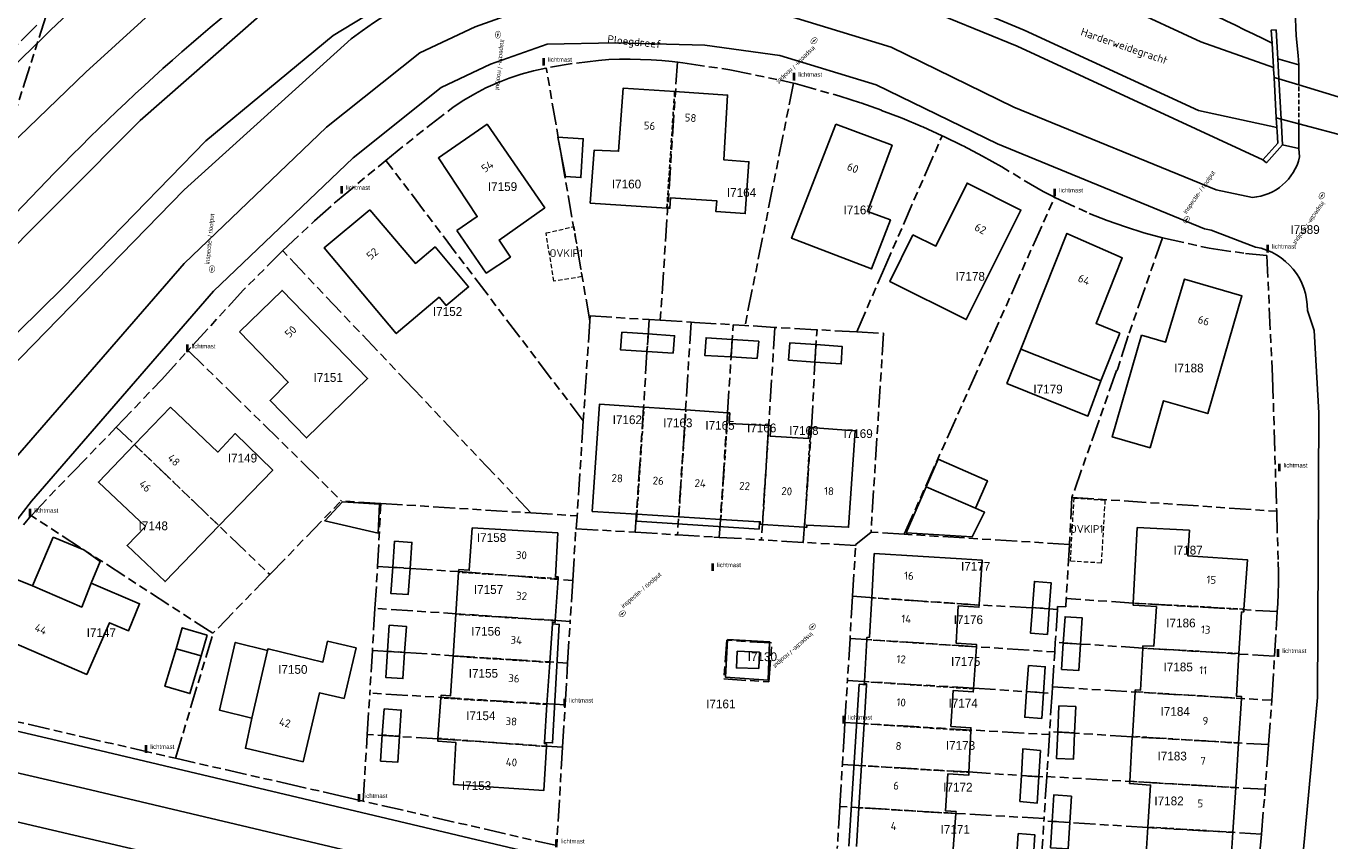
# Model space of a CAD drawing. Extents: x 168491 to 169507, y 481494 to 482503.
# Tile 40 of 108: x 168619 to 168768, y 482133 to 482226. Entities that reach past the tile are written whole.
import ezdxf
from ezdxf.enums import TextEntityAlignment as Align

# ---------------------------------------------------------------- set-up
doc = ezdxf.new("R2010")
doc.units = 0
doc.header["$LTSCALE"] = 0.5
doc.linetypes.add('KAD', pattern=[12, 5, -1, 2, -1, 2, -1])
doc.linetypes.add('STIPPELFIJN', pattern=[1.5, 1, -0.5])
doc.layers.get('0').update_dxf_attribs({"linetype": 'CONTINUOUS'})
for name, color, linetype in [('G01', 3, 'KAD'), ('G_GBIP1', 7, 'CONTINUOUS'), ('G_OBDP1', 7, 'CONTINUOUS'), ('G_OBW', 7, 'CONTINUOUS'), ('G_OWT', 7, 'CONTINUOUS'), ('G_PNDMV', 1, 'CONTINUOUS'), ('G_PSHD', 1, 'CONTINUOUS'), ('G_WGD', 2, 'CONTINUOUS'), ('G_WTD', 4, 'CONTINUOUS'), ('LSHD', 7, 'CONTINUOUS'), ('NAR', 7, 'CONTINUOUS'), ('ORL', 7, 'CONTINUOUS'), ('OVKIP1', 7, 'CONTINUOUS'), ('PPAL', 7, 'CONTINUOUS'), ('PPUT', 7, 'CONTINUOUS'), ('Z01', 2, 'CONTINUOUS')]:
    doc.layers.add(name, color=color, linetype=linetype)
doc.layers.add('OBWVM', color=7, linetype='CONTINUOUS', lineweight=70)
doc.styles.add('ISO', font='isocpeur.ttf', dxfattribs={"height": 1})

# ---------------------------------------------------------------- blocks, each defined once
blk = doc.blocks.new('PAAL')
at = {"linetype": 'ByBlock', "lineweight": -2}
h = blk.add_hatch(color=0, dxfattribs=at)
h.dxf.hatch_style = 1
h.paths.add_polyline_path([(0.15, 0.8), (-0.15, 0.8), (-0.15, -0.1), (0, -0.1, -0.414214), (-0.1, 0, -1), (0.1, 0, -0.414214), (0, -0.1), (0.15, -0.1)])
at = {"linetype": 'ByBlock', "lineweight": -2, "true_color": 0x681648}
h = blk.add_hatch(color=219, dxfattribs=at)
h.dxf.hatch_style = 1
h.paths.add_polyline_path([(-0.1, 0, 1), (0.1, 0, 1)])
at = {"color": 0, "linetype": 'ByBlock', "lineweight": -2}
blk.add_attdef('PAAL', (0.5, 0.35), '', height=0.5, dxfattribs=at)
blk = doc.blocks.new('put')
at = {"linetype": 'ByBlock', "lineweight": -2}
h = blk.add_hatch(color=0, dxfattribs=at)
h.dxf.hatch_style = 1
edge = h.paths.add_edge_path()
edge.add_spline(control_points=[(0.44, 0), (0.44, 0.04), (0.43, 0.09), (0.36, 0.2), (0.28, 0.26), (0.09, 0.32), (-0.02, 0.33), (-0.22, 0.29), (-0.31, 0.24), (-0.42, 0.12), (-0.44, 0.06), (-0.44, -0.06), (-0.42, -0.12), (-0.33, -0.22), (-0.28, -0.26), (-0.1, -0.33), (0.04, -0.33), (0.27, -0.27), (0.37, -0.2), (0.43, -0.08), (0.44, -0.04), (0.44, 0)], knot_values=[0, 0, 0, 0, 0.380029, 0.380029, 1.118666, 1.118666, 1.857303, 1.857303, 2.59594, 2.59594, 3.13294, 3.13294, 3.66994, 3.66994, 4.20694, 4.20694, 5.079565, 5.079565, 5.952189, 5.952189, 6.283185, 6.283185, 6.283185, 6.283185], degree=3, periodic=0)
edge = h.paths.add_edge_path(flags=16)
edge.add_ellipse((0, 0), major_axis=(0.392, 0), ratio=0.689655, start_angle=0, end_angle=360)
h = blk.add_hatch(color=0, dxfattribs=at)
h.dxf.hatch_style = 1
h.paths.add_polyline_path([(-0.1, 0, -0.096396), (-0.09, 0.04), (-0.25, 0.04, 1), (-0.25, -0.04), (-0.09, -0.04, -0.096396)])
at = {"linetype": 'ByBlock', "lineweight": -2, "true_color": 0x681648}
h = blk.add_hatch(color=219, dxfattribs=at)
h.dxf.hatch_style = 1
h.paths.add_polyline_path([(0.1, 0, 1), (-0.1, 0, 1)])
at = {"linetype": 'ByBlock', "lineweight": -2}
h = blk.add_hatch(color=0, dxfattribs=at)
h.dxf.hatch_style = 1
h.paths.add_polyline_path([(0.25, 0.04), (0.09, 0.04, -0.096396), (0.1, 0, -0.096396), (0.09, -0.04), (0.25, -0.04, 1)])
at = {"color": 0, "linetype": 'ByBlock', "lineweight": -2}
blk.add_attdef('PUT', (0.5, 0.35), '', height=0.5, dxfattribs=at)

msp = doc.modelspace()

# ---------------------------------------------------------------- linework, layer by layer
at = {"layer": 'G01'}
for p, q in [((168620.238, 482225.7), (168617.253, 482222.735)), ((168693.39, 482221.485), (168691.433, 482192.038)), ((168706.648, 482219.091), (168701.105, 482191.439)), ((168682.642, 482180.547), (168660.107, 482210.282)), ((168719.294, 482167.612), (168736.449, 482206.068)), ((168683.382, 482191.986), (168682.642, 482180.547)), ((168691.433, 482192.038), (168694.948, 482191.823)), ((168694.948, 482191.823), (168693.402, 482167.546)), ((168699.758, 482191.523), (168701.105, 482191.439)), ((168704.518, 482191.227), (168701.105, 482191.439)), ((168704.518, 482191.227), (168702.978, 482166.971)), ((168713.857, 482190.7), (168709.328, 482190.956)), ((168629.326, 482179.836), (168646.851, 482163.006)), ((168682.642, 482180.547), (168681.941, 482169.715)), ((168646.851, 482163.006), (168655.014, 482171.438)), ((168659.154, 482163.937), (168659.518, 482171.128)), ((168659.518, 482171.128), (168676.648, 482170.048)), ((168738.427, 482171.821), (168738.155, 482166.456)), ((168738.427, 482171.821), (168761.808, 482170.234)), ((168640.365, 482156.305), (168619.601, 482169.734)), ((168681.846, 482168.244), (168688.569, 482167.838)), ((168719.294, 482167.612), (168715.494, 482167.859)), ((168738.155, 482166.456), (168719.294, 482167.612)), ((168738.155, 482166.456), (168737.788, 482160.282)), ((168646.851, 482163.006), (168640.365, 482156.305)), ((168681.431, 482162.342), (168681.146, 482157.668)), ((168658.861, 482159.155), (168658.567, 482154.362)), ((168681.146, 482157.668), (168658.861, 482159.155)), ((168736.774, 482159.03), (168736.534, 482155.275)), ((168680.856, 482152.911), (168681.146, 482157.668)), ((168636.094, 482142.038), (168640.365, 482156.305)), ((168713.095, 482155.721), (168736.464, 482154.184)), ((168658.567, 482154.362), (168658.267, 482149.491)), ((168736.208, 482150.178), (168736.464, 482154.184)), ((168736.208, 482150.178), (168761.241, 482148.656)), ((168657.977, 482144.767), (168658.267, 482149.491)), ((168680.567, 482148.124), (168658.267, 482149.491)), ((168736.162, 482149.456), (168735.883, 482145.092)), ((168760.869, 482143.597), (168761.241, 482148.656)), ((168680.277, 482143.299), (168680.567, 482148.124)), ((168712.513, 482146.122), (168735.861, 482144.737)), ((168657.51, 482137.158), (168657.977, 482144.767)), ((168735.861, 482144.737), (168735.883, 482145.092)), ((168680.277, 482143.299), (168679.603, 482132.071)), ((168735.552, 482139.898), (168735.247, 482135.157)), ((168735.556, 482139.957), (168735.552, 482139.898)), ((168760.494, 482138.498), (168735.556, 482139.957)), ((168679.603, 482132.071), (168657.51, 482137.158)), ((168735.247, 482135.157), (168711.932, 482136.539)), ((168734.938, 482130.331), (168735.231, 482134.899))]:
    msp.add_line(p, q, dxfattribs=at)
for points in [[(168621.283, 482226.705), (168617.08, 482213.556), (168612.33, 482197.779), (168604.778, 482173.128), (168599.008, 482154.282), (168598.991, 482154.228), (168592.906, 482142.437)], [(168693.39, 482221.485), (168692.796, 482221.56), (168691.595, 482221.678), (168690.391, 482221.764), (168689.185, 482221.817), (168687.978, 482221.837), (168686.771, 482221.825), (168685.565, 482221.78), (168684.361, 482221.702), (168681.375, 482221.324), (168678.418, 482220.836)], [(168693.39, 482221.485), (168693.428, 482221.48), (168693.993, 482221.409), (168699.369, 482220.623), (168705.162, 482219.443), (168706.648, 482219.091)], [(168660.107, 482210.282), (168664.773, 482214.05), (168667.801, 482216.343), (168669.004, 482217.145), (168670.249, 482217.882), (168671.53, 482218.552), (168672.846, 482219.152), (168674.192, 482219.681), (168675.564, 482220.138), (168676.959, 482220.52), (168678.372, 482220.828), (168678.418, 482220.836)], [(168683.382, 482191.986), (168680.542, 482208.446), (168678.418, 482220.836)], [(168706.648, 482219.091), (168706.832, 482219.047), (168711.919, 482217.619), (168714.325, 482216.842), (168716.708, 482215.996), (168719.065, 482215.084), (168721.396, 482214.105), (168723.616, 482213.097)], [(168713.857, 482190.7), (168716.796, 482197.483), (168723.616, 482213.097)], [(168736.449, 482206.068), (168735.146, 482206.73), (168730.415, 482209.54), (168728.21, 482210.777), (168725.97, 482211.95), (168723.699, 482213.06), (168723.616, 482213.097)], [(168648.31, 482199.966), (168651.97, 482203.395), (168654.589, 482205.722), (168659.642, 482209.907), (168660.107, 482210.282)], [(168736.449, 482206.068), (168736.496, 482206.048), (168740.384, 482204.238), (168742.445, 482203.435), (168744.53, 482202.7), (168746.639, 482202.033), (168748.768, 482201.435)], [(168748.768, 482201.435), (168744.851, 482190.242), (168743.636, 482186.415), (168743.575, 482186.275), (168743.532, 482186.286), (168738.427, 482171.821)], [(168748.768, 482201.435), (168754.114, 482200.266), (168758.259, 482199.656), (168760.686, 482199.431), (168761.335, 482185.572), (168761.808, 482170.234)], [(168648.31, 482199.966), (168643.815, 482195.464), (168637.82, 482188.922), (168637.528, 482188.602)], [(168676.648, 482170.048), (168663.269, 482184.199), (168648.321, 482199.954), (168648.31, 482199.966)], [(168683.382, 482191.986), (168683.417, 482192.529), (168690.155, 482192.116)], [(168690.155, 482192.116), (168689.914, 482188.421), (168689.527, 482182.107), (168688.569, 482167.838)], [(168691.433, 482192.038), (168691.404, 482192.04), (168690.155, 482192.116)], [(168694.948, 482191.823), (168694.962, 482191.822), (168695.332, 482191.799), (168699.758, 482191.523)], [(168698.164, 482167.259), (168699.1, 482181.482), (168699.523, 482187.823), (168699.758, 482191.523)], [(168709.328, 482190.956), (168709.245, 482190.961), (168709.243, 482190.932), (168704.529, 482191.226), (168704.518, 482191.227)], [(168707.754, 482166.686), (168708.707, 482179.802), (168709.086, 482187.233), (168709.328, 482190.956)], [(168713.857, 482190.7), (168716.934, 482190.552), (168715.494, 482167.859)], [(168629.326, 482179.836), (168634.508, 482185.288), (168637.528, 482188.602)], [(168637.528, 482188.602), (168650.669, 482175.725), (168655.014, 482171.438)], [(168619.601, 482169.734), (168619.632, 482169.771), (168624.237, 482174.592), (168628.431, 482178.895), (168629.326, 482179.836)], [(168659.518, 482171.128), (168655.043, 482171.41), (168655.014, 482171.438)], [(168619.601, 482169.734), (168618.734, 482168.674)], [(168676.648, 482170.048), (168681.92, 482169.716), (168681.941, 482169.715)], [(168681.846, 482168.244), (168681.937, 482169.654), (168681.941, 482169.715)], [(168761.808, 482170.234), (168761.977, 482164.469), (168762.011, 482163.268), (168762.013, 482162.066), (168761.984, 482160.865), (168761.924, 482159.665), (168761.872, 482158.778)], [(168681.431, 482162.342), (168681.791, 482168.247), (168681.846, 482168.244)], [(168688.569, 482167.838), (168688.609, 482167.836), (168693.402, 482167.546)], [(168693.402, 482167.546), (168697.548, 482167.296), (168698.164, 482167.259)], [(168713.739, 482166.327), (168713.745, 482166.428), (168715.494, 482167.859)], [(168698.164, 482167.259), (168698.192, 482167.257), (168702.978, 482166.971)], [(168707.754, 482166.686), (168702.991, 482166.97), (168702.978, 482166.971)], [(168713.739, 482166.327), (168707.779, 482166.684), (168707.754, 482166.686)], [(168713.387, 482160.536), (168713.388, 482160.547), (168713.739, 482166.327)], [(168658.861, 482159.155), (168659.15, 482163.864), (168659.154, 482163.937)], [(168659.154, 482163.937), (168662.913, 482163.698), (168668.403, 482163.349), (168681.431, 482162.342)], [(168713.387, 482160.536), (168713.097, 482155.749), (168713.095, 482155.721)], [(168736.774, 482159.03), (168733.821, 482159.229), (168727.838, 482159.531), (168713.387, 482160.536)], [(168737.788, 482160.282), (168737.73, 482159.31), (168736.795, 482159.366), (168736.774, 482159.03)], [(168761.872, 482158.778), (168745.425, 482159.754), (168737.788, 482160.282)], [(168761.562, 482153.685), (168761.752, 482156.713), (168761.871, 482158.76), (168761.872, 482158.778)], [(168713.095, 482155.721), (168712.807, 482150.957), (168712.805, 482150.921)], [(168658.567, 482154.362), (168662.305, 482154.127), (168667.783, 482153.738), (168680.856, 482152.911)], [(168736.534, 482155.275), (168736.469, 482154.26), (168736.464, 482154.184)], [(168761.562, 482153.685), (168746.531, 482154.624), (168739.461, 482155.08), (168736.534, 482155.275)], [(168680.567, 482148.124), (168680.807, 482152.113), (168680.856, 482152.911)], [(168761.241, 482148.656), (168761.282, 482149.222), (168761.562, 482153.685)], [(168712.513, 482146.122), (168712.514, 482146.142), (168712.805, 482150.921)], [(168712.805, 482150.921), (168727.222, 482150.04), (168733.217, 482149.649), (168736.162, 482149.456)], [(168736.162, 482149.456), (168736.206, 482150.142), (168736.208, 482150.178)], [(168613.41, 482147.27), (168636.094, 482142.038)], [(168712.513, 482146.122), (168712.46, 482145.245), (168712.224, 482141.35), (168712.223, 482141.331)], [(168680.277, 482143.299), (168666.041, 482144.266), (168661.691, 482144.53), (168657.977, 482144.767)], [(168735.861, 482144.737), (168735.86, 482144.724), (168735.588, 482140.466), (168735.556, 482139.957)], [(168760.869, 482143.597), (168745.292, 482144.496), (168738.819, 482144.908), (168735.883, 482145.092)], [(168760.869, 482143.597), (168760.867, 482143.575), (168760.494, 482138.498)], [(168657.51, 482137.158), (168655.396, 482137.645), (168650.049, 482138.864), (168636.094, 482142.038)], [(168711.932, 482136.539), (168711.933, 482136.56), (168712.223, 482141.331)], [(168712.223, 482141.331), (168726.626, 482140.476), (168732.621, 482140.071), (168735.552, 482139.898)], [(168760.06, 482133.399), (168760.438, 482137.737), (168760.493, 482138.487), (168760.494, 482138.498)], [(168711.932, 482136.539), (168711.644, 482131.797), (168711.642, 482131.757)], [(168735.247, 482135.157), (168735.246, 482135.145), (168735.231, 482134.899)], [(168760.06, 482133.399), (168747.103, 482134.138), (168738.184, 482134.71), (168735.231, 482134.899)], [(168760.06, 482133.399), (168759.737, 482129.692), (168759.605, 482128.308), (168759.602, 482128.275)]]:
    msp.add_lwpolyline(points, dxfattribs=at)
msp.add_lwpolyline([(168699.017, 482155.505), (168698.688, 482151.104), (168703.831, 482150.76), (168704.144, 482155.204)], close=True, dxfattribs=at)
at = {"layer": 'G_GBIP1', "linetype": 'Continuous', "lineweight": 25, "transparency": 33554687}
for points in [[(168732.601, 482188.731), (168731.002, 482184.827), (168740.254, 482181.097), (168741.735, 482185.119)], [(168721.807, 482173.023), (168723.176, 482176.166), (168728.789, 482173.722), (168727.42, 482170.578)], [(168688.707, 482169.108), (168688.757, 482169.902)], [(168688.707, 482169.108), (168702.707, 482168.199)], [(168702.707, 482168.199), (168702.759, 482169.043)], [(168622.118, 482167.279), (168619.741, 482161.706)], [(168622.118, 482167.279), (168625.623, 482165.826), (168627.473, 482164.496), (168626.449, 482162.038)], [(168679.11, 482157.39), (168679.904, 482157.328), (168679.14, 482143.793), (168678.197, 482143.86)], [(168636.159, 482154.548), (168634.874, 482150.259), (168637.729, 482149.42), (168639.014, 482153.728)], [(168646.606, 482154.342), (168642.908, 482155.257), (168641.116, 482147.519), (168644.808, 482146.612)], [(168714.157, 482150.494), (168712.974, 482132.018)], [(168714.157, 482150.494), (168714.984, 482150.443)]]:
    msp.add_lwpolyline(points, dxfattribs=at)
at = {"layer": 'G_OBDP1', "linetype": 'Continuous', "lineweight": 25, "transparency": 33554687}
for points in [[(168761.503, 482219.762), (168761.765, 482215.128)], [(168764.34, 482218.895), (168762.055, 482219.593)], [(168769.709, 482217.254), (168764.34, 482218.895)], [(168762.319, 482214.982), (168764.335, 482214.45)], [(168764.335, 482214.45), (168770.102, 482212.93)]]:
    msp.add_lwpolyline(points, dxfattribs=at)
at = {"layer": 'G_OBW', "linetype": 'Continuous', "lineweight": 25, "transparency": 33554687}
msp.add_lwpolyline([(168702.672, 482152.273), (168700.121, 482152.354), (168700.217, 482154.265), (168702.769, 482154.153), (168702.672, 482152.273)], dxfattribs=at)
at = {"layer": 'G_OWT', "linetype": 'Continuous', "lineweight": 25, "transparency": 33554687}
for points in [[(168657.088, 482238.517, 0.04873697), (168622.286, 482208.851)], [(168727.163, 482238.232, -0.02714248), (168761.28, 482223.68)]]:
    msp.add_lwpolyline(points, format="xyb", dxfattribs=at)
msp.add_lwpolyline([(168622.286, 482208.851), (168614.18, 482200.459), (168610.402, 482196.731)], dxfattribs=at)
at = {"layer": 'G_PNDMV', "linetype": 'Continuous', "lineweight": 25, "transparency": 33554687}
for points in [[(168683.412, 482205.405), (168683.873, 482211.447), (168686.67, 482211.334), (168687.211, 482218.539), (168693.077, 482218.148)], [(168693.077, 482218.148), (168699.125, 482217.745), (168698.672, 482210.364), (168701.561, 482210.133), (168701.133, 482204.208), (168697.787, 482204.449), (168697.897, 482205.66), (168692.605, 482206.019), (168692.525, 482204.814), (168692.19, 482204.836)], [(168668.197, 482202.272), (168670.534, 482203.865), (168666.102, 482210.564), (168671.661, 482214.401), (168678.248, 482204.883), (168673.036, 482201.186), (168674.318, 482199.239), (168671.564, 482197.416), (168668.197, 482202.272)], [(168711.472, 482214.43), (168717.894, 482212.018), (168715.085, 482204.449), (168717.7, 482203.485), (168715.542, 482197.901), (168706.415, 482201.394), (168711.472, 482214.43)], [(168679.732, 482212.938), (168682.64, 482212.747), (168682.37, 482208.316), (168680.612, 482208.426), (168679.732, 482212.938)], [(168720.281, 482201.798), (168722.909, 482200.505), (168726.458, 482207.699), (168732.602, 482204.612), (168726.364, 482192.105), (168717.649, 482196.451), (168720.281, 482201.798)], [(168692.19, 482204.836), (168683.412, 482205.405)], [(168658.286, 482204.632), (168663.47, 482198.53), (168665.728, 482200.403), (168669.551, 482195.837), (168666.98, 482193.729), (168666.171, 482194.666), (168661.292, 482190.523), (168653.066, 482200.307), (168658.286, 482204.632)], [(168743.883, 482190.57), (168741.183, 482191.666), (168744.177, 482199.171), (168737.858, 482201.94), (168732.601, 482188.731)], [(168746.379, 482190.339), (168749.119, 482189.547), (168751.296, 482196.737), (168757.844, 482194.83), (168753.942, 482181.376), (168748.881, 482182.847), (168747.362, 482177.477), (168743.034, 482178.725), (168746.379, 482190.339)], [(168643.383, 482190.727), (168648.961, 482184.953), (168646.881, 482182.872), (168651.024, 482178.598), (168658.022, 482185.384), (168648.246, 482195.439), (168643.383, 482190.727)], [(168690.06, 482190.473), (168687.053, 482190.675), (168686.891, 482188.657), (168689.891, 482188.477)], [(168692.891, 482188.297), (168693.067, 482190.271), (168690.06, 482190.473)], [(168699.636, 482189.848), (168696.664, 482190.048), (168696.502, 482188.03), (168699.502, 482187.85)], [(168741.735, 482185.119), (168743.883, 482190.57)], [(168689.891, 482188.477), (168692.891, 482188.297)], [(168702.502, 482187.67), (168702.678, 482189.644), (168699.636, 482189.848)], [(168706.084, 482187.484), (168706.24, 482189.46), (168709.212, 482189.26)], [(168709.212, 482189.26), (168712.184, 482189.059), (168712.098, 482187.044), (168709.091, 482187.264)], [(168732.601, 482188.731), (168741.735, 482185.119)], [(168699.502, 482187.85), (168702.502, 482187.67)], [(168709.091, 482187.264), (168706.084, 482187.484)], [(168689.573, 482182.118), (168684.485, 482182.458), (168683.667, 482170.214), (168688.757, 482169.902)], [(168631.396, 482177.848), (168635.515, 482182.121)], [(168635.515, 482182.121), (168640.932, 482176.997), (168642.906, 482179.099), (168647.192, 482174.945), (168641.047, 482168.578)], [(168694.362, 482181.799), (168689.573, 482182.118)], [(168699.151, 482181.479), (168694.362, 482181.799)], [(168703.815, 482180.017), (168699.304, 482180.254), (168699.359, 482181.465), (168699.151, 482181.479)], [(168708.435, 482179.824), (168708.337, 482178.533), (168703.991, 482178.802), (168704.066, 482180.003), (168703.815, 482180.017)], [(168707.902, 482168.408), (168708.156, 482168.391), (168708.155, 482168.666), (168712.922, 482168.411), (168713.701, 482179.401), (168708.602, 482179.811)], [(168708.602, 482179.811), (168708.435, 482179.824)], [(168641.047, 482168.578), (168634.903, 482162.212), (168630.564, 482166.332), (168632.654, 482168.485), (168627.277, 482173.575), (168631.396, 482177.848)], [(168719.52, 482167.771), (168721.807, 482173.023)], [(168727.42, 482170.578), (168721.807, 482173.023)], [(168659.218, 482167.752), (168653.12, 482169.152), (168655.152, 482171.293), (168659.377, 482171.055), (168659.218, 482167.752)], [(168727.42, 482170.578), (168728.467, 482170.123), (168727.025, 482167.305), (168719.52, 482167.771)], [(168688.757, 482169.902), (168693.548, 482169.608)], [(168693.548, 482169.608), (168698.339, 482169.314)], [(168698.339, 482169.314), (168702.759, 482169.043)], [(168702.759, 482169.043), (168702.85, 482169.037), (168702.831, 482168.757), (168703.113, 482168.738)], [(168668.419, 482163.598), (168669.63, 482163.503), (168669.944, 482168.341)], [(168669.944, 482168.341), (168679.731, 482167.773), (168679.48, 482162.77), (168679.787, 482162.744), (168679.773, 482162.544)], [(168703.113, 482168.738), (168707.902, 482168.408)], [(168758.072, 482159.07), (168758.478, 482164.673), (168751.661, 482165.163), (168751.843, 482168.071), (168745.887, 482168.372), (168745.424, 482159.749)], [(168660.887, 482163.85), (168661.089, 482166.822), (168663.082, 482166.68), (168662.87, 482163.716)], [(168715.856, 482165.396), (168715.569, 482160.352)], [(168727.836, 482159.529), (168727.843, 482159.631), (168728.181, 482164.672), (168725.828, 482164.808), (168715.856, 482165.396)], [(168662.87, 482163.716), (168662.657, 482160.745), (168660.683, 482160.844), (168660.887, 482163.85)], [(168668.089, 482158.485), (168668.398, 482163.278)], [(168668.398, 482163.278), (168668.419, 482163.598)], [(168617.968, 482162.462), (168615.3, 482156.205), (168625.959, 482151.614), (168628.542, 482157.507), (168630.733, 482156.59), (168631.987, 482159.677), (168626.449, 482162.038)], [(168619.741, 482161.706), (168617.968, 482162.462)], [(168626.449, 482162.038), (168625.373, 482159.304), (168619.741, 482161.706)], [(168679.773, 482162.544), (168679.431, 482157.753)], [(168733.926, 482159.258), (168734.144, 482162.22), (168736.046, 482162.076), (168735.85, 482159.116)], [(168715.569, 482160.352), (168715.314, 482155.864), (168715.019, 482155.845), (168715.005, 482155.586)], [(168727.518, 482154.753), (168727.524, 482155.033), (168725.2, 482155.184), (168725.448, 482159.435), (168727.821, 482159.282), (168727.836, 482159.529)], [(168735.653, 482156.156), (168733.709, 482156.309), (168733.926, 482159.258)], [(168735.85, 482159.116), (168735.653, 482156.156)], [(168745.424, 482159.749), (168745.412, 482159.522), (168748.082, 482159.351), (168747.764, 482154.838), (168746.545, 482154.874), (168746.53, 482154.614)], [(168757.501, 482153.996), (168757.785, 482158.734), (168758.049, 482158.755), (168758.072, 482159.07)], [(168660.281, 482154.249), (168660.486, 482157.234), (168662.44, 482157.099), (168662.246, 482154.116)], [(168667.78, 482153.693), (168668.089, 482158.485)], [(168679.11, 482157.39), (168678.812, 482152.982)], [(168679.416, 482157.533), (168679.121, 482157.56), (168679.11, 482157.39)], [(168679.431, 482157.753), (168679.416, 482157.533)], [(168739.415, 482155.062), (168739.616, 482158.067), (168737.647, 482158.199), (168737.446, 482155.194)], [(168639.694, 482156.085), (168636.846, 482156.941), (168636.159, 482154.548)], [(168639.014, 482153.728), (168639.694, 482156.085)], [(168636.159, 482154.548), (168639.014, 482153.728)], [(168644.808, 482146.612), (168646.606, 482154.342)], [(168650.673, 482141.637), (168652.507, 482149.499), (168655.327, 482148.865), (168656.705, 482154.629), (168653.447, 482155.401), (168652.914, 482153.014), (168646.645, 482154.546), (168646.606, 482154.342)], [(168662.246, 482154.116), (168662.051, 482151.132), (168660.079, 482151.266), (168660.281, 482154.249)], [(168715.005, 482155.586), (168714.737, 482150.792)], [(168727.199, 482149.962), (168727.518, 482154.753)], [(168737.446, 482155.194), (168737.245, 482152.188), (168739.214, 482152.059), (168739.415, 482155.062)], [(168746.53, 482154.614), (168746.259, 482149.804), (168745.665, 482149.854)], [(168666.391, 482148.929), (168666.414, 482149.242), (168667.489, 482149.173), (168667.78, 482153.693)], [(168678.812, 482152.982), (168678.489, 482148.192)], [(168757.777, 482148.869), (168757.791, 482149.096), (168757.21, 482149.149), (168757.501, 482153.996)], [(168733.261, 482149.673), (168733.478, 482152.628), (168735.38, 482152.484), (168735.184, 482149.524)], [(168714.984, 482150.443), (168714.707, 482145.987)], [(168714.737, 482150.792), (168714.724, 482150.55), (168714.99, 482150.533), (168714.984, 482150.443)], [(168726.88, 482145.176), (168726.881, 482145.187), (168726.895, 482145.519), (168724.614, 482145.684), (168724.875, 482149.796), (168727.166, 482149.624), (168727.199, 482149.962)], [(168734.987, 482146.564), (168733.043, 482146.717), (168733.261, 482149.673)], [(168745.665, 482149.854), (168745.651, 482149.632)], [(168666.045, 482144.316), (168666.391, 482148.929)], [(168678.489, 482148.192), (168678.197, 482143.86)], [(168735.184, 482149.524), (168734.987, 482146.564)], [(168745.651, 482149.632), (168745.331, 482144.541)], [(168757.452, 482143.779), (168757.777, 482148.869)], [(168659.697, 482144.703), (168659.9, 482147.692)], [(168659.9, 482147.692), (168661.863, 482147.548), (168661.665, 482144.566)], [(168736.947, 482148.043), (168736.814, 482145.029)], [(168736.947, 482148.043), (168738.87, 482147.958)], [(168738.737, 482144.944), (168738.87, 482147.958)], [(168644.808, 482146.612), (168644.061, 482143.178), (168650.673, 482141.637)], [(168714.707, 482145.987), (168714.409, 482141.203)], [(168661.665, 482144.566), (168661.467, 482141.584), (168659.495, 482141.714), (168659.697, 482144.7)], [(168659.697, 482144.7), (168659.697, 482144.703)], [(168678.431, 482143.387), (168678.148, 482138.372), (168667.816, 482139.057), (168668.077, 482143.853), (168666.022, 482144.007), (168666.045, 482144.316)], [(168678.197, 482143.86), (168678.187, 482143.711), (168678.448, 482143.679)], [(168726.667, 482140.433), (168726.88, 482145.176)], [(168736.814, 482145.029), (168736.681, 482142.015), (168738.604, 482141.924), (168738.737, 482144.944)], [(168745.328, 482144.494), (168745.026, 482139.409)], [(168745.331, 482144.541), (168745.328, 482144.494)], [(168757.128, 482138.69), (168757.452, 482143.779)], [(168678.448, 482143.679), (168678.431, 482143.387)], [(168734.65, 482139.923), (168734.832, 482142.921), (168732.826, 482143.101), (168732.839, 482143.007), (168732.66, 482140.066)], [(168714.409, 482141.203), (168714.11, 482136.401)], [(168725.188, 482135.725), (168725.207, 482135.966), (168723.996, 482136.05), (168724.28, 482140.266), (168726.648, 482140.114), (168726.667, 482140.433)], [(168732.66, 482140.066), (168732.481, 482137.126)], [(168732.481, 482137.126), (168734.468, 482136.925), (168734.65, 482139.923)], [(168745.026, 482139.409), (168745.012, 482139.173), (168747.419, 482138.978), (168747.106, 482134.19)], [(168736.177, 482134.842), (168736.362, 482137.854), (168738.364, 482137.716), (168738.18, 482134.719)], [(168756.804, 482133.6), (168757.128, 482138.69)], [(168714.11, 482136.401), (168713.834, 482131.964)], [(168725.129, 482130.885), (168725.147, 482131.177), (168724.826, 482131.203), (168725.188, 482135.725)], [(168738.18, 482134.719), (168737.995, 482131.708), (168735.992, 482131.831), (168736.177, 482134.842)], [(168732.092, 482130.49), (168732.309, 482133.446), (168734.211, 482133.302), (168734.014, 482130.342)], [(168747.106, 482134.19), (168746.786, 482129.325), (168745.272, 482129.419)], [(168756.832, 482128.489), (168756.845, 482128.694), (168756.494, 482128.735), (168756.804, 482133.6)]]:
    msp.add_lwpolyline(points, dxfattribs=at)
at = {"layer": 'G_PNDMV', "linetype": 'STIPPELFIJN', "lineweight": -3, "transparency": 33554687}
for points in [[(168692.19, 482204.836), (168693.077, 482218.148)], [(168690.06, 482190.473), (168689.891, 482188.477)], [(168699.502, 482187.85), (168699.636, 482189.848)], [(168709.091, 482187.264), (168709.212, 482189.26)], [(168688.757, 482169.902), (168689.573, 482182.118)], [(168693.548, 482169.608), (168694.362, 482181.799)], [(168698.339, 482169.314), (168699.151, 482181.479)], [(168703.113, 482168.738), (168703.815, 482180.017)], [(168707.902, 482168.408), (168708.602, 482179.811)], [(168631.396, 482177.848), (168641.047, 482168.578)], [(168662.87, 482163.716), (168660.887, 482163.85)], [(168679.773, 482162.544), (168668.398, 482163.278)], [(168715.569, 482160.352), (168727.836, 482159.529)], [(168735.85, 482159.116), (168733.926, 482159.258)], [(168758.072, 482159.07), (168745.424, 482159.749)], [(168679.431, 482157.753), (168668.089, 482158.485)], [(168662.246, 482154.116), (168660.281, 482154.249)], [(168715.005, 482155.586), (168727.518, 482154.753)], [(168737.446, 482155.194), (168739.415, 482155.062)], [(168757.501, 482153.996), (168746.53, 482154.614)], [(168678.812, 482152.982), (168667.78, 482153.693)], [(168714.737, 482150.792), (168727.199, 482149.962)], [(168735.184, 482149.524), (168733.261, 482149.673)], [(168678.489, 482148.192), (168666.391, 482148.929)], [(168757.777, 482148.869), (168745.651, 482149.632)], [(168714.707, 482145.987), (168726.88, 482145.176)], [(168661.665, 482144.566), (168659.697, 482144.7)], [(168678.431, 482143.387), (168666.045, 482144.316)], [(168736.814, 482145.029), (168738.737, 482144.944)], [(168757.452, 482143.779), (168745.331, 482144.541)], [(168714.409, 482141.203), (168726.667, 482140.433)], [(168734.65, 482139.923), (168732.66, 482140.066)], [(168757.128, 482138.69), (168745.026, 482139.409)], [(168714.11, 482136.401), (168725.188, 482135.725)], [(168736.177, 482134.842), (168738.18, 482134.719)], [(168756.804, 482133.6), (168747.106, 482134.19)]]:
    msp.add_lwpolyline(points, dxfattribs=at)
at = {"layer": 'G_PSHD', "linetype": 'Continuous', "lineweight": 25, "transparency": 33554687}
for points in [[(168761.925, 482221.859), (168761.734, 482225.178), (168761.196, 482225.153), (168761.28, 482223.68)], [(168761.28, 482223.68), (168761.439, 482220.892)], [(168761.925, 482221.859), (168762.055, 482219.593)], [(168761.439, 482220.892), (168761.449, 482220.709)], [(168761.503, 482219.762), (168761.449, 482220.709)], [(168761.503, 482219.762), (168762.055, 482219.593)], [(168761.765, 482215.128), (168761.829, 482214.021)], [(168761.765, 482215.128), (168762.319, 482214.982)], [(168761.829, 482214.021), (168761.855, 482213.57)], [(168762.319, 482214.982), (168762.488, 482212.05)], [(168760.246, 482210.338), (168761.93, 482212.242)], [(168761.93, 482212.242), (168761.855, 482213.57)], [(168762.488, 482212.05), (168760.648, 482209.989)], [(168760.246, 482210.338), (168760.648, 482209.989)]]:
    msp.add_lwpolyline(points, dxfattribs=at)
at = {"layer": 'G_WGD', "linetype": 'Continuous', "lineweight": 25, "transparency": 33554687}
for points in [[(168652.399, 482249.868, 0.046052), (168620.786, 482224.132)], [(168702.777, 482233.739, 0.22956041), (168656.157, 482224.149)], [(168759.393, 482200.391, -0.36971552), (168765.319, 482193.149)]]:
    msp.add_lwpolyline(points, format="xyb", dxfattribs=at)
for points in [[(168651.892, 482242.262), (168635.581, 482229.271), (168625.83, 482220.34)], [(168760.246, 482210.338), (168732.194, 482223.326), (168720.409, 482228.103), (168702.777, 482233.739)], [(168764.051, 482224.498), (168763.935, 482227.387)], [(168620.786, 482224.132), (168601.046, 482205.114), (168595.685, 482201.18), (168588.943, 482198.975)], [(168656.157, 482224.149), (168637.08, 482206.939), (168614.078, 482183.372)], [(168764.051, 482224.498), (168764.257, 482222.258), (168764.342, 482221.204)], [(168740.847, 482116.082), (168626.798, 482143.075), (168609.531, 482147.1), (168608.276, 482147.592), (168607.68, 482149.677), (168608.278, 482153.93), (168609.871, 482158.807), (168619.641, 482171.386), (168640.414, 482195.341), (168656.355, 482210.578), (168666.429, 482218.603), (168672.06, 482221.263), (168678.527, 482223.543), (168686.326, 482223.717), (168696.512, 482223.438), (168705.076, 482222.268), (168716.082, 482218.914), (168729.922, 482212.159), (168753.556, 482202.489), (168754.331, 482202.326)], [(168764.342, 482221.204), (168761.925, 482221.859)], [(168625.83, 482220.34), (168605.069, 482200.338), (168598.386, 482195.434), (168590.395, 482193.429)], [(168762.319, 482214.982), (168762.055, 482219.593)], [(168754.331, 482202.326), (168759.393, 482200.391)], [(168765.319, 482193.149), (168766.094, 482190.873)], [(168766.094, 482190.873), (168766.637, 482181.463), (168766.457, 482148.97), (168764.096, 482123.4)], [(168699.094, 482155.583), (168703.908, 482155.342), (168703.764, 482150.956), (168698.891, 482151.292), (168699.094, 482155.583)]]:
    msp.add_lwpolyline(points, dxfattribs=at)
at = {"layer": 'G_WGD', "lineweight": -3, "transparency": 33554687}
for points in [[(168759.347, 482107.938), (168758.505, 482107.87), (168739.866, 482111.568), (168625.741, 482138.578), (168608.156, 482142.678), (168604.464, 482144.125), (168602.969, 482149.35), (168603.76, 482154.977), (168605.73, 482161.006), (168616.07, 482174.318), (168637.066, 482198.531), (168653.314, 482214.061), (168663.97, 482222.55), (168670.301, 482225.541), (168677.686, 482228.145), (168686.338, 482228.338), (168696.889, 482228.049), (168706.068, 482226.795), (168717.779, 482223.225), (168731.812, 482216.377), (168754.918, 482206.923), (168759.033, 482206.055)], [(168764.342, 482221.204), (168764.34, 482218.895)], [(168764.335, 482214.45), (168764.333, 482211.651)], [(168762.488, 482212.05), (168764.333, 482211.651)], [(168764.433, 482210.672), (168764.333, 482211.651)], [(168500, 482162.3513), (168510.605, 482160.183), (168552.83, 482150.381), (168591.664, 482140.98), (168614.198, 482135.679), (168674.363, 482121.577), (168718.338, 482112.276), (168754.437, 482103.074), (168758.157, 482103.274), (168759.347, 482107.938)]]:
    msp.add_lwpolyline(points, dxfattribs=at)
at = {"layer": 'G_WGD', "linetype": 'STIPPELFIJN', "lineweight": -3, "transparency": 33554687}
msp.add_lwpolyline([(168764.335, 482214.45), (168764.34, 482218.895)], dxfattribs=at)
at = {"layer": 'G_WGD', "lineweight": -3, "transparency": 33554687}
msp.add_lwpolyline([(168764.433, 482210.672, -0.32708276), (168759.033, 482206.055)], format="xyb", dxfattribs=at)
at = {"layer": 'G_WTD', "linetype": 'Continuous', "lineweight": 25, "transparency": 33554687}
for points in [[(168761.439, 482220.892), (168753.147, 482223.806), (168735.728, 482231.928), (168718.012, 482239.131), (168700.624, 482243.663), (168689.958, 482244.264), (168679.632, 482243.42), (168670.599, 482241.152), (168662.475, 482238.38), (168648.432, 482229.205), (168632.065, 482214.829), (168614.006, 482196.755), (168602.792, 482186.959), (168598.224, 482184.73), (168592.65, 482183.761), (168569.726, 482187.735), (168550.139, 482192.385), (168543.456, 482193.704), (168534.885, 482193.793), (168526.529, 482192.196), (168518.204, 482189.778), (168509.554, 482185.581), (168500.205, 482181.913), (168500, 482181.9105)], [(168761.829, 482214.021), (168752.9, 482215.987), (168732.967, 482225.138), (168721.303, 482230.065), (168699.282, 482235.701), (168690.736, 482236.579), (168680.589, 482236.216), (168667.32, 482232.609), (168654.101, 482224.522), (168639.541, 482212.528), (168623.246, 482195.782), (168610.39, 482183.163), (168599.575, 482175.457), (168591.068, 482171.216), (168580.327, 482167.837), (168566.393, 482165.328), (168553.67, 482164.496), (168542.6, 482164.536), (168522.176, 482167.211), (168503.013, 482172.481)]]:
    msp.add_lwpolyline(points, dxfattribs=at)
at = {"layer": 'LSHD', "linetype": 'Continuous', "lineweight": 13, "transparency": 33554687}
msp.add_lwpolyline([(168761.503, 482219.762), (168762.055, 482219.593), (168764.34, 482218.895), (168769.709, 482217.254), (168771.218, 482216.793), (168771.764, 482216.626), (168772.032, 482212.421), (168771.489, 482212.564), (168770.102, 482212.93), (168764.335, 482214.45), (168762.319, 482214.982), (168761.765, 482215.128), (168761.503, 482219.762)], dxfattribs=at)
at = {"layer": 'OBWVM', "linetype": 'STIPPELFIJN', "lineweight": 13, "transparency": 33554687}
for points in [[(168681.546, 482202.72), (168682.482, 482197.012), (168679.29, 482196.489), (168678.388, 482201.997), (168681.546, 482202.72)], [(168742.204, 482171.513), (168741.782, 482164.325), (168738.26, 482164.531), (168738.684, 482171.745), (168742.204, 482171.513)]]:
    msp.add_lwpolyline(points, dxfattribs=at)

# ---------------------------------------------------------------- block references
at = {"layer": 'PPAL', "linetype": 'Continuous', "lineweight": 13, "transparency": 33554687}
for p in [(168678.121, 482221.185), (168706.685, 482219.485), (168655.058, 482206.574), (168736.471, 482206.274), (168760.782, 482199.868), (168637.421, 482188.478), (168762.099, 482174.882), (168619.47, 482169.716), (168697.414, 482163.507), (168761.963, 482153.704), (168680.526, 482148.051), (168712.385, 482146.109), (168632.715, 482142.763), (168657.051, 482137.159), (168679.571, 482131.974)]:
    msp.add_blockref('PAAL', p, dxfattribs=at).add_auto_attribs({'PAAL': 'lichtmast'})
at = {"layer": 'PPUT', "linetype": 'Continuous', "lineweight": 13, "transparency": 33554687}
for p, rotation in [((168672.895, 482224.636), 264.3196367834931), ((168708.988, 482223.936), 223.8542371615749), ((168751.504, 482203.52), 55.07433272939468), ((168766.972, 482206.255), 235.0743327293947), ((168640.246, 482197.878), 84.3196367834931), ((168687.082, 482158.535), 40.98582430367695), ((168708.787, 482157.039), 220.9858243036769)]:
    msp.add_blockref('put', p, dxfattribs=dict(at, rotation=rotation)).add_auto_attribs({'PUT': 'inspectie- / rioolput'})

# ---------------------------------------------------------------- texts
at = {"layer": 'NAR', "linetype": 'Continuous', "lineweight": 25, "transparency": 33554687, "style": 'ISO'}
for s, rotation, p in [('58', 356.1, (168694.887, 482215.14)), ('56', 356.1, (168690.205, 482214.234)), ('54', 34.8, (168671.692, 482209.59)), ('60', 339.1, (168713.415, 482209.419)), ('62', 333.8, (168727.982, 482202.48)), ('52', 40, (168658.558, 482199.633)), ('64', 337.9, (168739.808, 482196.661)), ('50', 44.2, (168649.234, 482190.739)), ('66', 343.9, (168753.473, 482191.994)), ('48', 316.2, (168635.893, 482176.085)), ('46', 316.2, (168632.627, 482173.115)), ('28', 356.5, (168686.516, 482174.005)), ('26', 356.5, (168691.199, 482173.72)), ('24', 356.5, (168695.995, 482173.428)), ('22', 356.5, (168701.06, 482173.12)), ('20', 356.5, (168705.871, 482172.526)), ('18', 356.5, (168710.698, 482172.533)), ('30', 356.5, (168675.579, 482165.231)), ('16', 356.5, (168719.818, 482162.871)), ('15', 356.5, (168754.349, 482162.413)), ('32', 356.5, (168675.596, 482160.568)), ('44', 336.8, (168620.706, 482156.783)), ('14', 356.5, (168719.518, 482157.957)), ('13', 356.5, (168753.701, 482156.725)), ('34', 356.5, (168674.989, 482155.534)), ('12', 356.5, (168718.937, 482153.346)), ('36', 356.5, (168674.723, 482151.158)), ('11', 356.5, (168753.418, 482152.086)), ('10', 356.5, (168718.938, 482148.419)), ('38', 356.5, (168674.423, 482146.249)), ('9', 356.5, (168753.669, 482146.324)), ('42', 347, (168648.57, 482146.108)), ('8', 356.5, (168718.634, 482143.438)), ('40', 356.5, (168674.441, 482141.59)), ('7', 356.5, (168753.39, 482141.744)), ('6', 356.5, (168718.359, 482138.919)), ('5', 356.5, (168753.094, 482136.888)), ('4', 356.5, (168718.079, 482134.317))]:
    msp.add_text(s, height=0.9, rotation=rotation, dxfattribs=at).set_placement(p, align=Align.MIDDLE_CENTER)
at = {"layer": 'ORL', "linetype": 'Continuous', "lineweight": 25, "transparency": 33554687, "style": 'ISO'}
for s, rotation, p in [('Ploegdreef', 354.4, (168688.464, 482223.839)), ('Harderweidegracht', 341.1, (168744.401, 482223.339))]:
    msp.add_text(s, height=0.9, rotation=rotation, dxfattribs=at).set_placement(p, align=Align.MIDDLE_CENTER)
at = {"layer": 'OVKIP1', "linetype": 'Continuous', "lineweight": 70, "transparency": 33554687, "style": 'ISO'}
for p in [(168680.701, 482199.697), (168740.112, 482168.212)]:
    msp.add_text('OVKIP1', height=0.9, dxfattribs=at).set_placement(p, align=Align.MIDDLE_CENTER)
at = {"layer": 'Z01', "ltscale": 0.5}
for s, p in [('I7159', (168671.7445, 482206.788)), ('I7160', (168685.904, 482207.0846)), ('I7164', (168699.0405, 482206.1194)), ('I7167', (168712.3605, 482204.1305)), ('I7589', (168763.3775, 482201.8879)), ('I7178', (168725.153, 482196.5477)), ('I7152', (168665.476, 482192.5311)), ('I7188', (168750.1175, 482186.0837)), ('I7151', (168651.8495, 482185.007)), ('I7179', (168734.031, 482183.6782)), ('I7162', (168686.0005, 482180.1819)), ('I7163', (168691.7585, 482179.8318)), ('I7165', (168696.58, 482179.5378)), ('I7166', (168701.341, 482179.2466)), ('I7168', (168706.153, 482178.9531)), ('I7169', (168712.344, 482178.598)), ('I7149', (168642.0564, 482175.804)), ('I7148', (168631.8752, 482168.0705)), ('I7158', (168670.4972, 482166.735)), ('I7187', (168750.0195, 482165.2995)), ('I7177', (168725.77, 482163.4445)), ('I7157', (168670.1496, 482160.8025)), ('I7176', (168724.9309, 482157.36)), ('I7186', (168749.2055, 482156.9835)), ('I7147', (168625.9459, 482155.886)), ('I7156', (168669.8579, 482156.033)), ('I7130', (168701.4189, 482153.1325)), ('I7150', (168647.806, 482151.6833)), ('I7175', (168724.6338, 482152.5885)), ('I7185', (168748.8882, 482151.9655)), ('I7155', (168669.5648, 482151.243)), ('I7161', (168696.671, 482147.7437)), ('I7174', (168724.3374, 482147.829)), ('I7154', (168669.27, 482146.395)), ('I7184', (168748.5544, 482146.8875)), ('I7173', (168724.0375, 482143.01)), ('I7183', (168748.2046, 482141.795)), ('I7153', (168668.7857, 482138.419)), ('I7172', (168723.7405, 482138.244)), ('I7182', (168747.8453, 482136.678)), ('I7171', (168723.4403, 482133.435))]:
    msp.add_text(s, height=1, dxfattribs=at).set_placement(p)

doc.saveas('drawing.dxf')
